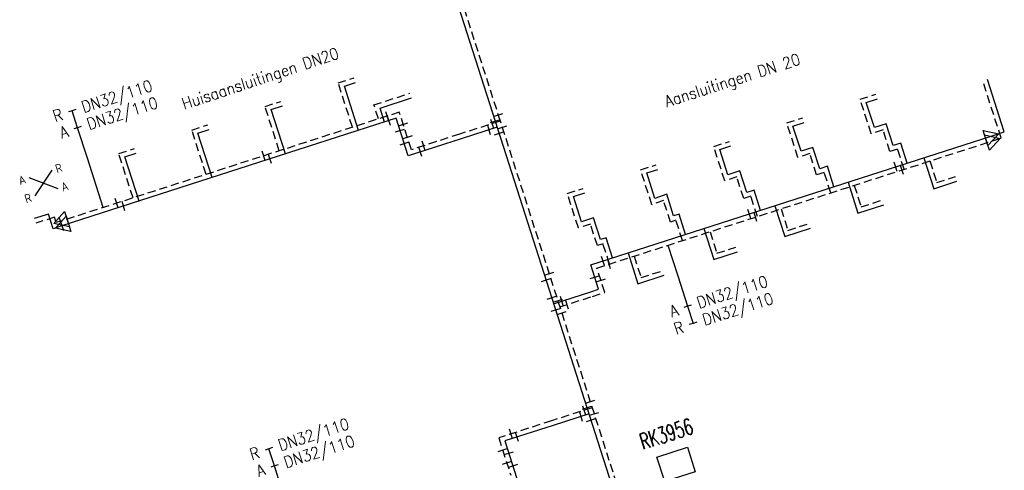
# Model space of a CAD drawing. Header units: millimetres. Extents: x 0 to 118212815, y 0 to 488348790.
# Tile 17 of 143: x 114774017 to 114850871, y 485778570 to 485813696. Entities that reach past the tile are written whole.
import ezdxf
from ezdxf.enums import TextEntityAlignment as Align

# ---------------------------------------------------------------- set-up
doc = ezdxf.new("R2010")
doc.units = ezdxf.units.MM
doc.header["$LTSCALE"] = 200
doc.linetypes.add('HIDDEN2', pattern=[4.7625, 3.175, -1.5875])
for name, color, linetype in [('WW-C-KAST', 7, 'Continuous'), ('WW-C-mof', 7, 'Continuous'), ('WW-C-VERLOOP', 7, 'Continuous'), ('WW-I-diam', 7, 'Continuous'), ('WW-I-info', 7, 'Continuous'), ('WW-I-leidingkruis', 7, 'Continuous'), ('WW-L-aanvoer', 3, 'Continuous'), ('WW-L-retour', 3, 'HIDDEN2')]:
    doc.layers.add(name, color=color, linetype=linetype)
doc.styles.add('DIN17', font='ROMANS.SHX', dxfattribs={"width": 0.9})
doc.styles.add('ISOCP', font='ISOCP.SHX')

# ---------------------------------------------------------------- blocks, each defined once
blk = doc.blocks.new('LR-mof')
at = {"color": 0, "linetype": 'ByBlock', "lineweight": -2}
blk.add_line((0, -0.75), (0, 0.75), dxfattribs=at)
blk = doc.blocks.new('LR-VERL')
at = {"color": 0, "linetype": 'ByBlock', "lineweight": -2}
blk.add_lwpolyline([(1.08, 0), (-1.08, -1.25), (-1.08, 1.25)], close=True, dxfattribs=at)
blk = doc.blocks.new('LR-DIAO2')
at = {"color": 0, "lineweight": -3}
blk.add_line((0, 0), (0, -5), dxfattribs=at)
at = {"color": 0, "linetype": 'Continuous', "lineweight": -3}
blk.add_line((0, -5), (0, -7.8), dxfattribs=at)
at = {"color": 0, "lineweight": -3}
for points in [[(0.61, -5), (0, -5), (-0.61, -5)], [(0.61, -7.8), (0, -7.8), (-0.61, -7.8)]]:
    blk.add_lwpolyline(points, dxfattribs=at)
at = {"color": 1, "lineweight": -3, "style": 'DIN17', "width": 0.9}
for tag, p in [('*1', (-1.61, -5)), ('*2', (-1.61, -7.78))]:
    blk.add_attdef(tag, text='', height=1.8, dxfattribs=at).set_placement(p, align=Align.MIDDLE_RIGHT)
for tag, p in [('*11', (1.61, -5)), ('*12', (1.61, -7.8))]:
    blk.add_attdef(tag, text='', height=1.8, dxfattribs=at).set_placement(p, align=Align.MIDDLE_LEFT)
blk = doc.blocks.new('LR-ldkruis')
at = {"color": 0, "linetype": 'ByBlock', "lineweight": -2}
for p, q in [((2.5, 2), (-2.5, -2)), ((-2.5, 2), (2.5, -2))]:
    blk.add_line(p, q, dxfattribs=at)
at = {"color": 0, "linetype": 'ByBlock', "lineweight": -2, "style": 'ISOCP'}
for tag, p in [('*1', (-4, 2)), ('*3', (4, 2)), ('*2', (-4, -2)), ('*4', (4, -2))]:
    blk.add_attdef(tag, text='', height=1.8, dxfattribs=at).set_placement(p, align=Align.MIDDLE)
blk = doc.blocks.new('LR-DIAB2')
at = {"color": 0, "linetype": 'Continuous', "lineweight": -3}
blk.add_line((0, 5), (0, 7.8), dxfattribs=at)
at = {"color": 0, "lineweight": -3}
blk.add_line((0, 0), (0, 5), dxfattribs=at)
for points in [[(0.61, 7.8), (0, 7.8), (-0.61, 7.8)], [(0.61, 5), (0, 5), (-0.61, 5)]]:
    blk.add_lwpolyline(points, dxfattribs=at)
at = {"color": 1, "lineweight": -3, "style": 'DIN17', "width": 0.9}
for tag, p in [('*1', (-1.61, 7.8)), ('*2', (-1.61, 5.02))]:
    blk.add_attdef(tag, text='', height=1.8, dxfattribs=at).set_placement(p, align=Align.MIDDLE_RIGHT)
for tag, p in [('*11', (1.61, 7.8)), ('*12', (1.61, 5))]:
    blk.add_attdef(tag, text='', height=1.8, dxfattribs=at).set_placement(p, align=Align.MIDDLE_LEFT)
blk = doc.blocks.new('LR-kast')
at = {"color": 0, "linetype": 'ByBlock', "lineweight": -3}
blk.add_lwpolyline([(-2.5, 2), (2.5, 2), (2.5, -2), (-2.5, -2)], close=True, dxfattribs=at)
at = {"color": 7, "linetype": 'ByBlock', "lineweight": -3, "style": 'DIN17', "width": 0.7}
for tag, p in [('*1', (0, 5)), ('*2', (0, -5))]:
    blk.add_attdef(tag, text='', height=2.5, dxfattribs=at).set_placement(p, align=Align.MIDDLE)
at = {"color": 0, "linetype": 'ByBlock', "lineweight": -2, "style": 'DIN17', "width": 0.3, "flags": 1}
for tag, p in [('OCODE', (5, 1.25)), ('NCODE', (10, 1.25)), ('BC', (15, 1.25)), ('RK', (20, 1.25)), ('ST', (5, -1.25)), ('VCODE', (10, -1.25)), ('NIVO', (15, -1.25)), ('IMM', (20, -1.25))]:
    blk.add_attdef(tag, text='', height=1.8, dxfattribs=at).set_placement(p, align=Align.MIDDLE)

msp = doc.modelspace()

# ---------------------------------------------------------------- linework, layer by layer
at = {"layer": 'WW-I-diam'}
msp.add_line((114780535, 485799053), (114779300, 485802892), dxfattribs=at)
at = {"layer": 'WW-I-diam', "lineweight": -3}
msp.add_line((114824616, 485796113), (114825381, 485793732), dxfattribs=at)
at = {"layer": 'WW-L-aanvoer', "lineweight": -3}
for p, q in [((114794468, 485857630), (114811122, 485805789)), ((114850871, 485804947), (114849554, 485809045)), ((114840097, 485807247), (114840960, 485807525)), ((114840727, 485805288), (114840097, 485807247)), ((114811122, 485805789), (114821499, 485773495)), ((114834377, 485805403), (114835251, 485805684)), ((114835008, 485803438), (114834377, 485805403)), ((114841650, 485805585), (114840727, 485805288)), ((114842193, 485803893), (114841650, 485805585)), ((114818597, 485794578), (114849918, 485804642)), ((114849918, 485804642), (114850871, 485804947)), ((114828669, 485803572, 500), (114829535, 485803851, 500)), ((114842787, 485804084), (114842193, 485803893)), ((114843292, 485802512), (114842787, 485804084)), ((114829298, 485801615, 500), (114828669, 485803572, 500)), ((114835932, 485803735), (114835008, 485803438)), ((114836464, 485802079), (114835932, 485803735)), ((114837060, 485802270), (114836464, 485802079)), ((114837573, 485800675), (114837060, 485802270)), ((114844587, 485802928), (114845359, 485800524)), ((114822962, 485801748, 500), (114823823, 485802025, 500)), ((114823600, 485799761, 500), (114822962, 485801748, 500)), ((114830234, 485801915, 500), (114829298, 485801615, 500)), ((114830775, 485800230, 500), (114830234, 485801915, 500)), ((114838678, 485801030), (114839450, 485798626)), ((114845359, 485800524), (114847171, 485801107)), ((114817240, 485799905), (114818122, 485800188)), ((114824517, 485800090, 500), (114823600, 485799761, 500)), ((114825061, 485798397, 500), (114824517, 485800090, 500)), ((114831336, 485800410, 500), (114830775, 485800230, 500)), ((114831842, 485798833, 500), (114831336, 485800410, 500)), ((114817872, 485797940), (114817240, 485799905)), ((114832968, 485799195, 600), (114833738, 485796797, 600)), ((114839450, 485798626), (114841455, 485799270)), ((114825489, 485798535, 500), (114825061, 485798397, 500)), ((114825997, 485796955, 500), (114825489, 485798535, 500)), ((114818813, 485798242), (114817872, 485797940)), ((114819354, 485796559), (114818813, 485798242)), ((114827425, 485797414, 500), (114828196, 485795013, 500)), ((114833738, 485796797, 600), (114835736, 485797439, 600)), ((114819795, 485796701), (114819354, 485796559)), ((114820301, 485795125), (114819795, 485796701)), ((114821500, 485795511), (114822270, 485793114)), ((114828196, 485795013, 500), (114830033, 485795603, 500)), ((114819205, 485792684), (114818597, 485794578)), ((114822270, 485793114), (114824329, 485793776)), ((114815696, 485791556), (114818606, 485792491)), ((114818606, 485792491), (114819205, 485792684))]:
    msp.add_line(p, q, dxfattribs=at)
at = {"layer": 'WW-L-aanvoer'}
for p, q in [((114799357, 485808524), (114800241, 485808808)), ((114800469, 485805066), (114799357, 485808524)), ((114793645, 485806686), (114794530, 485806971)), ((114802143, 485806811), (114804590, 485807598)), ((114794757, 485803229), (114793645, 485806686)), ((114802494, 485805718), (114802143, 485806811)), ((114803403, 485806010), (114777316, 485797618)), ((114804342, 485803086), (114803403, 485806010)), ((114787931, 485804851), (114788817, 485805135)), ((114789044, 485801391), (114787931, 485804851)), ((114811275, 485805313), (114808470, 485804412)), ((114808470, 485804412), (114804342, 485803086)), ((114782227, 485803019), (114783105, 485803300)), ((114783341, 485799556), (114782227, 485803019)), ((114776260, 485798541), (114775154, 485798186)), ((114776628, 485797397), (114776260, 485798541)), ((114777316, 485797618), (114776628, 485797397)), ((114818455, 485782967), (114815650, 485782066)), ((114815650, 485782066), (114811887, 485780855)), ((114811887, 485780855), (114812824, 485777942))]:
    msp.add_line(p, q, dxfattribs=at)
at = {"layer": 'WW-L-retour', "lineweight": -3}
for p, q in [((114794713, 485858108), (114811368, 485806267)), ((114850625, 485804469), (114849192, 485808929)), ((114839619, 485807493), (114840844, 485807886)), ((114840481, 485804810), (114839619, 485807493)), ((114811368, 485806267), (114821744, 485773973)), ((114833899, 485805648), (114835134, 485806045)), ((114834763, 485802960), (114833899, 485805648)), ((114841404, 485805107), (114840481, 485804810)), ((114841948, 485803415), (114841404, 485805107)), ((114819075, 485794332), (114850035, 485804280)), ((114828191, 485803818, 500), (114829419, 485804213, 500)), ((114829052, 485801137, 500), (114828191, 485803818, 500)), ((114850035, 485804280), (114850625, 485804469)), ((114835686, 485803257), (114834763, 485802960)), ((114836218, 485801601), (114835686, 485803257)), ((114842542, 485803606), (114841948, 485803415)), ((114843047, 485802034), (114842542, 485803606)), ((114822484, 485801994, 500), (114823706, 485802386, 500)), ((114845065, 485802683), (114845605, 485801002)), ((114823359, 485799271, 500), (114822484, 485801994, 500)), ((114836814, 485801792), (114836218, 485801601)), ((114837327, 485800197), (114836814, 485801792)), ((114829988, 485801437, 500), (114829052, 485801137, 500)), ((114830530, 485799752, 500), (114829988, 485801437, 500)), ((114839156, 485800784), (114839696, 485799104)), ((114845605, 485801002), (114847055, 485801468)), ((114816762, 485800151), (114818006, 485800550)), ((114817626, 485797462), (114816762, 485800151)), ((114824275, 485799599, 500), (114823359, 485799271, 500)), ((114824815, 485797919, 500), (114824275, 485799599, 500)), ((114831090, 485799932, 500), (114830530, 485799752, 500)), ((114831597, 485798355, 500), (114831090, 485799932, 500)), ((114839696, 485799104), (114841339, 485799632)), ((114833446, 485798950, 600), (114833984, 485797275, 600)), ((114818568, 485797764), (114817626, 485797462)), ((114819109, 485796081), (114818568, 485797764)), ((114825243, 485798057, 500), (114824815, 485797919, 500)), ((114825751, 485796477, 500), (114825243, 485798057, 500)), ((114833984, 485797275, 600), (114835620, 485797801, 600)), ((114827903, 485797168, 500), (114828442, 485795491, 500)), ((114819549, 485796223), (114819109, 485796081)), ((114820055, 485794647), (114819549, 485796223)), ((114828442, 485795491, 500), (114829917, 485795965, 500)), ((114821979, 485795265), (114822516, 485793592)), ((114819683, 485792438), (114819075, 485794332)), ((114822516, 485793592), (114824213, 485794137)), ((114818722, 485792130), (114819683, 485792438)), ((114816174, 485791311), (114818722, 485792130))]:
    msp.add_line(p, q, dxfattribs=at)
at = {"layer": 'WW-L-retour'}
for p, q in [((114798879, 485808769), (114800125, 485809170)), ((114799991, 485805312), (114798879, 485808769)), ((114801665, 485807057), (114804474, 485807960)), ((114793166, 485806932), (114794413, 485807333)), ((114794279, 485803474), (114793166, 485806932)), ((114802016, 485805963), (114801665, 485807057)), ((114803648, 485806488), (114777195, 485797978)), ((114804588, 485803564), (114803648, 485806488)), ((114787453, 485805096), (114788701, 485805497)), ((114811521, 485805791), (114808353, 485804773)), ((114788566, 485801636), (114787453, 485805096)), ((114808353, 485804773), (114804588, 485803564)), ((114781749, 485803264), (114782988, 485803662)), ((114782863, 485799802), (114781749, 485803264)), ((114776738, 485798296), (114775270, 485797824)), ((114776873, 485797875), (114776738, 485798296)), ((114777195, 485797978), (114776873, 485797875)), ((114818701, 485783445), (114815533, 485782428)), ((114815533, 485782427), (114811409, 485781101)), ((114811409, 485781101), (114812346, 485778188))]:
    msp.add_line(p, q, dxfattribs=at)

# ---------------------------------------------------------------- block references
at = {"layer": 'WW-C-KAST', "linetype": 'Continuous'}
ref = msp.add_blockref('LR-kast', (114825255, 485779028), dxfattribs=dict(at, xscale=500.0000000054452, yscale=500.0000000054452, zscale=500.0000000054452, rotation=17.81277798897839))
ref.add_attrib('*1', 'RK3956', dxfattribs={"layer": '0', "color": 7, "linetype": 'ByBlock', "lineweight": -3, "height": 1250, "rotation": 17.81278, "style": 'DIN17', "width": 0.65}).set_placement((114824490, 485781408), align=Align.MIDDLE)
at = {"layer": 'WW-C-mof'}
for p, xscale, yscale, zscale, rotation in [((114802696, 485806182), 500, 500, 500, 197.8331977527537), ((114802824, 485805824), 500, 500, 500, 197.8331977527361), ((114811368, 485806267), 500.0000000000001, 500.0000000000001, 500.0000000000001, 287.8127999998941), ((114803954, 485805536), 499.9999999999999, 499.9999999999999, 499.9999999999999, 287.8125448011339), ((114810637, 485805108), 500, 500, 500, 197.8127997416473), ((114811122, 485805789), 500, 500, 500, 287.8128000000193), ((114810883, 485805586), 499.9999999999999, 499.9999999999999, 499.9999999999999, 197.8127997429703), ((114811674, 485805315), 500.0000000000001, 500.0000000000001, 500.0000000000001, 287.8127999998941), ((114803708, 485805058), 500, 500, 500, 287.8125448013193), ((114804282, 485804516), 499.9999999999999, 499.9999999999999, 499.9999999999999, 107.8125448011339), ((114811428, 485804837), 500, 500, 500, 287.8128000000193), ((114804036, 485804038), 500.0000000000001, 500.0000000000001, 500.0000000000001, 107.8125448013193), ((114805540, 485803869), 500.0000000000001, 500.0000000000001, 500.0000000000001, 17.81254480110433), ((114805294, 485803391), 499.9999999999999, 499.9999999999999, 499.9999999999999, 17.81254480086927), ((114777195, 485797978), 500, 500, 500, 197.8332), ((114777316, 485797618), 500, 500, 500, 197.8332), ((114815345, 485793891), 500.0000000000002, 500.0000000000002, 500.0000000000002, 287.812799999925), ((114815099, 485793413), 500, 500, 500, 287.8127999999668), ((114815543, 485792032), 500, 500, 500, 287.8127999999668), ((114816021, 485791787), 500.0000000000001, 500.0000000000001, 500.0000000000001, 287.812799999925), ((114816334, 485791761), 500, 500, 500, 17.81279999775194), ((114815849, 485791080), 500, 500, 500, 287.8127999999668), ((114816327, 485790835), 500.0000000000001, 500.0000000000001, 500.0000000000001, 287.812799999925), ((114818548, 485783921), 500, 500, 500, 287.812799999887), ((114817817, 485782762), 500, 500, 500, 197.8127997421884), ((114818302, 485783443), 500, 500, 500, 287.8128000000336), ((114818063, 485783240), 500.0000000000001, 500.0000000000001, 500.0000000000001, 197.8127997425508), ((114818854, 485782969), 500, 500, 500, 287.812799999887), ((114818608, 485782491), 500, 500, 500, 287.8128000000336), ((114812361, 485781407), 500, 500, 500, 17.83319775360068), ((114812839, 485781162), 500, 500, 500, 17.83319775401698), ((114811715, 485780149), 500, 500, 500, 287.833197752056), ((114812193, 485779903), 500, 500, 500, 287.833197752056), ((114812040, 485779140), 499.9999999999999, 499.9999999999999, 499.9999999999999, 107.8331977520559), ((114812518, 485778894), 499.9999999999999, 499.9999999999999, 499.9999999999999, 107.8331977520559)]:
    msp.add_blockref('LR-mof', p, dxfattribs=dict(at, xscale=xscale, yscale=yscale, zscale=zscale, rotation=rotation))
at = {"layer": 'WW-C-mof', "linetype": 'Continuous', "xscale": 500, "yscale": 500, "zscale": 500}
for p, rotation in [((114793053, 485803080), 17.8332), ((114793547, 485802839), 17.8332), ((114781588, 485799392), 17.8332), ((114782118, 485799163), 17.8332), ((114816741, 485791493), 17.8128)]:
    msp.add_blockref('LR-mof', p, dxfattribs=dict(at, rotation=rotation))
at = {"layer": 'WW-C-mof', "lineweight": -3}
for p, xscale, yscale, zscale, rotation in [((114842398, 485802225), 499.9999999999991, 499.9999999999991, 499.9999999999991, 17.81280000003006), ((114842876, 485801980), 500.0000000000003, 500.0000000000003, 500.0000000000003, 17.81279999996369), ((114830973, 485798554), 499.9999999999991, 499.9999999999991, 499.9999999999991, 17.81280000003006), ((114831452, 485798309), 500.0000000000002, 500.0000000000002, 500.0000000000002, 17.81279999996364), ((114819549, 485794883), 500.0000000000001, 500.0000000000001, 500.0000000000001, 17.81280000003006), ((114820027, 485794638), 500, 500, 500, 17.81279999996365), ((114818903, 485793625), 500, 500, 500, 287.8127999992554), ((114819381, 485793380), 500, 500, 500, 287.8128000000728)]:
    msp.add_blockref('LR-mof', p, dxfattribs=dict(at, xscale=xscale, yscale=yscale, zscale=zscale, rotation=rotation))
at = {"layer": 'WW-C-VERLOOP', "linetype": 'Continuous', "lineweight": -3, "xscale": 500, "yscale": 500, "zscale": 500, "rotation": 17.8128}
for p in [(114849918, 485804642), (114850035, 485804280)]:
    msp.add_blockref('LR-VERL', p, dxfattribs=at)
at = {"layer": 'WW-C-VERLOOP', "linetype": 'Continuous', "xscale": 500, "yscale": 500, "zscale": 500, "rotation": 197.8332}
for p in [(114777195, 485797978), (114777316, 485797618)]:
    msp.add_blockref('LR-VERL', p, dxfattribs=at)
at = {"layer": 'WW-I-diam', "linetype": 'Continuous', "xscale": 500, "yscale": 500, "zscale": 500}
for p, rotation in [((114779300, 485802892), 17.83319775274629), ((114794664, 485776528), 17.83319775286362)]:
    msp.add_blockref('LR-DIAB2', p, dxfattribs=dict(at, rotation=rotation)).add_auto_attribs({'*1': 'R', '*11': 'DN32/110', '*2': 'A', '*12': 'DN32/110'})
at = {"layer": 'WW-I-diam', "linetype": 'Continuous', "lineweight": -3, "xscale": 500, "yscale": 500, "zscale": 500, "rotation": 17.81279999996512}
msp.add_blockref('LR-DIAO2', (114825381, 485793732), dxfattribs=at).add_auto_attribs({'*1': 'A', '*11': 'DN32/110', '*2': 'R', '*12': 'DN32/110'})
at = {"layer": 'WW-I-leidingkruis', "linetype": 'Continuous'}
ref = msp.add_blockref('LR-ldkruis', (114775862, 485800955), dxfattribs=dict(at, xscale=374.9999999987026, yscale=374.9999999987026, zscale=374.9999999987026, rotation=17.81254480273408))
ref.add_attrib('*1', 'A', dxfattribs={"layer": '0', "color": 1, "linetype": 'ByBlock', "lineweight": -2, "height": 675, "rotation": 17.81255, "style": 'ISOCP'}).set_placement((114774204, 485801210), align=Align.MIDDLE)
ref.add_attrib('*2', 'R', dxfattribs={"layer": '0', "color": 1, "linetype": 'ByBlock', "lineweight": -2, "height": 675, "rotation": 17.81255, "style": 'ISOCP'}).set_placement((114774663, 485799782), align=Align.MIDDLE)
ref.add_attrib('*3', 'R', dxfattribs={"layer": '0', "color": 1, "linetype": 'ByBlock', "lineweight": -2, "height": 675, "rotation": 17.81255, "style": 'ISOCP'}).set_placement((114777060, 485802128), align=Align.MIDDLE)
ref.add_attrib('*4', 'A', dxfattribs={"layer": '0', "color": 1, "linetype": 'ByBlock', "lineweight": -2, "height": 675, "rotation": 17.81255, "style": 'ISOCP'}).set_placement((114777519, 485800700), align=Align.MIDDLE)

# ---------------------------------------------------------------- texts
at = {"layer": 'WW-I-info', "style": 'DIN17', "width": 0.9}
msp.add_text('Huisaansluitingen DN20', height=900, rotation=18.3276, dxfattribs=at).set_placement((114786856, 485806675))
at = {"layer": 'WW-I-info', "lineweight": -3, "style": 'DIN17', "width": 0.9}
msp.add_text('Aansluitingen DN 20', height=900, rotation=17.8128, dxfattribs=at).set_placement((114824526, 485806866))

doc.saveas('drawing.dxf')
